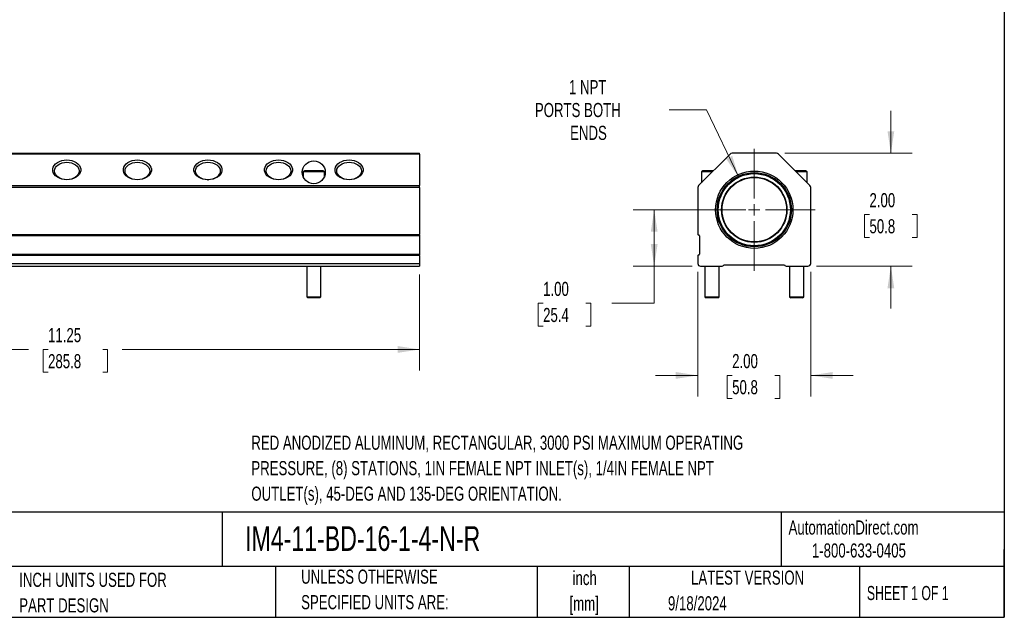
# Model space of a CAD drawing. Header units: inches. Extents: x 0.7 to 32.2, y 0.7 to 24.8.
# Tile 3 of 4: x 14.8 to 32.2, y 0.7 to 11.3. Entities that reach past the tile are written whole.
import ezdxf

# ---------------------------------------------------------------- set-up
doc = ezdxf.new("R2010")
doc.units = ezdxf.units.IN
doc.header["$LTSCALE"] = 3
doc.header["$MEASUREMENT"] = 0
doc.layers.add('TEXT', color=140, linetype='Continuous', lineweight=25)
doc.styles.add('SLDTEXTSTYLE0', font='TXT', dxfattribs={"width": 0.7})
doc.styles.add('SLDTEXTSTYLE1', font='TXT', dxfattribs={"width": 0.65})
doc.dimstyles.new('SLDDIMSTYLE0', dxfattribs={"dimtxt": 0.254883, "dimasz": 0.39, "dimexe": 0, "dimexo": 0.0625, "dimgap": 0.063721, "dimtad": 0, "dimtih": 1, "dimtoh": 1, "dimrnd": 1e-09, "dimzin": 12, "dimdsep": 46, "dimtxsty": 'SLDTEXTSTYLE0', "dimsah": 1, "dimcen": 0.09, "dimadec": 0, "dimazin": 3, "dimtfac": 1, "dimtofl": 0, "dimtmove": 0, "dimatfit": 3, "dimfxl": 0, "dimfrac": 2, "dimtolj": 1, "dimtzin": 12, "dimarcsym": 0})
doc.dimstyles.new('SLDDIMSTYLE2', dxfattribs={"dimtxt": 0.254883, "dimasz": 0.39, "dimexe": 0, "dimexo": 0.0625, "dimgap": 0.063721, "dimtad": 0, "dimtih": 1, "dimtoh": 1, "dimrnd": 1e-09, "dimzin": 12, "dimdsep": 46, "dimtxsty": 'SLDTEXTSTYLE0', "dimsah": 1, "dimcen": 0, "dimadec": 0, "dimazin": 3, "dimtfac": 1, "dimtofl": 0, "dimtmove": 0, "dimatfit": 3, "dimfxl": 0, "dimfrac": 2, "dimtolj": 1, "dimtzin": 12, "dimarcsym": 0})
doc.dimstyles.new('SLDDIMSTYLE3', dxfattribs={"dimtxt": 0.254883, "dimasz": 0.39, "dimexe": 0, "dimexo": 0.0625, "dimgap": 0.063721, "dimtad": 0, "dimtih": 1, "dimtoh": 1, "dimrnd": 1e-09, "dimzin": 4, "dimdsep": 46, "dimtxsty": 'SLDTEXTSTYLE0', "dimsah": 1, "dimcen": 0.09, "dimadec": 0, "dimazin": 1, "dimtfac": 1, "dimtofl": 0, "dimtmove": 0, "dimatfit": 3, "dimfxl": 0, "dimfrac": 2, "dimtolj": 1, "dimtzin": 12, "dimarcsym": 0})
doc.dimstyles.new('SLDDIMSTYLE4', dxfattribs={"dimtxt": 0.254883, "dimasz": 0.39, "dimexe": 0, "dimexo": 0.0625, "dimgap": 0.063721, "dimtad": 0, "dimtih": 1, "dimtoh": 1, "dimrnd": 1e-09, "dimzin": 4, "dimdsep": 46, "dimtxsty": 'SLDTEXTSTYLE0', "dimsah": 1, "dimcen": 0.09, "dimadec": 0, "dimazin": 1, "dimtfac": 1, "dimtmove": 0, "dimatfit": 0, "dimfxl": 0, "dimfrac": 2, "dimtolj": 1, "dimtzin": 12, "dimarcsym": 0})

# ---------------------------------------------------------------- blocks, each defined once
blk = doc.blocks.new('_D')
at = {"color": 7, "linetype": 'Continuous', "lineweight": 0}
for p, q in [((10.645, 6.819), (10.645, 5.119)), ((21.895, 6.819), (21.895, 5.119)), ((10.645, 5.494), (14.968, 5.494)), ((15.314, 5.494), (15.228, 5.494)), ((15.228, 5.494), (15.228, 5.089)), ((16.283, 5.494), (16.369, 5.494)), ((16.369, 5.494), (16.369, 5.089)), ((21.895, 5.494), (16.629, 5.494)), ((15.228, 5.089), (15.314, 5.089)), ((16.369, 5.089), (16.283, 5.089))]:
    blk.add_line(p, q, dxfattribs=at)
at = {"color": 7, "linetype": 'Continuous', "lineweight": 18}
for points in [[(10.645, 5.494), (11.035, 5.434), (11.035, 5.554)], [(21.895, 5.494), (21.505, 5.554), (21.505, 5.434)]]:
    blk.add_solid(points, dxfattribs=at)
at = {"color": 7, "linetype": 'Continuous', "lineweight": 18, "char_height": 0.25, "attachment_point": 1, "style": 'SLDTEXTSTYLE0'}
for s, insert in [('11.25', (15.314, 5.873)), ('285.8', (15.314, 5.411))]:
    blk.add_mtext(s, dxfattribs=dict(at, insert=insert))
blk = doc.blocks.new('_D_2')
at = {"color": 7, "linetype": 'Continuous', "lineweight": 0}
for p, q in [((26.973, 9.74), (26.317, 9.74)), ((27.546, 8.545), (26.973, 9.74))]:
    blk.add_line(p, q, dxfattribs=at)
at = {"color": 7, "linetype": 'Continuous', "lineweight": 18}
blk.add_solid([(27.546, 8.545), (27.431, 8.923), (27.323, 8.871)], dxfattribs=at)
at = {"color": 7, "linetype": 'Continuous', "lineweight": 18, "char_height": 0.25, "attachment_point": 1, "style": 'SLDTEXTSTYLE0'}
for s, insert in [('1 NPT', (24.54, 10.265)), ('PORTS BOTH', (23.936, 9.86)), ('ENDS', (24.56, 9.455))]:
    blk.add_mtext(s, dxfattribs=dict(at, insert=insert))
blk = doc.blocks.new('_D_3')
at = {"color": 7, "linetype": 'Continuous', "lineweight": 0}
for p, q in [((27.672, 7.969), (25.674, 7.969)), ((26.049, 6.969), (26.049, 7.969)), ((26.722, 6.969), (25.674, 6.969)), ((26.049, 6.313), (26.049, 6.969)), ((24.082, 6.313), (23.996, 6.313)), ((23.996, 6.313), (23.996, 5.908)), ((24.839, 6.313), (24.925, 6.313)), ((24.925, 6.313), (24.925, 5.908)), ((25.299, 6.313), (26.049, 6.313)), ((23.996, 5.908), (24.082, 5.908)), ((24.925, 5.908), (24.839, 5.908))]:
    blk.add_line(p, q, dxfattribs=at)
at = {"color": 7, "linetype": 'Continuous', "lineweight": 18}
for points in [[(26.049, 7.969), (25.989, 7.579), (26.109, 7.579)], [(26.049, 6.969), (26.109, 7.359), (25.989, 7.359)]]:
    blk.add_solid(points, dxfattribs=at)
at = {"color": 7, "linetype": 'Continuous', "lineweight": 18, "char_height": 0.25, "attachment_point": 1, "style": 'SLDTEXTSTYLE0'}
for s, insert in [('1.00', (24.082, 6.692)), ('25.4', (24.082, 6.23))]:
    blk.add_mtext(s, dxfattribs=dict(at, insert=insert))
blk = doc.blocks.new('_D_4')
at = {"color": 7, "linetype": 'Continuous', "lineweight": 0}
for p, q in [((30.241, 8.969), (30.241, 9.719)), ((28.365, 8.969), (30.616, 8.969)), ((29.862, 7.884), (29.776, 7.884)), ((29.776, 7.884), (29.776, 7.479)), ((30.619, 7.884), (30.705, 7.884)), ((30.705, 7.884), (30.705, 7.479)), ((29.776, 7.479), (29.862, 7.479)), ((30.705, 7.479), (30.619, 7.479)), ((28.921, 6.969), (30.616, 6.969)), ((30.241, 6.969), (30.241, 6.219))]:
    blk.add_line(p, q, dxfattribs=at)
at = {"color": 7, "linetype": 'Continuous', "lineweight": 18}
for points in [[(30.241, 8.969), (30.301, 9.359), (30.181, 9.359)], [(30.241, 6.969), (30.181, 6.579), (30.301, 6.579)]]:
    blk.add_solid(points, dxfattribs=at)
at = {"color": 7, "linetype": 'Continuous', "lineweight": 18, "char_height": 0.25, "attachment_point": 1, "style": 'SLDTEXTSTYLE0'}
for s, insert in [('2.00', (29.862, 8.263)), ('50.8', (29.862, 7.801))]:
    blk.add_mtext(s, dxfattribs=dict(at, insert=insert))
blk = doc.blocks.new('_D_5')
at = {"color": 7, "linetype": 'Continuous', "lineweight": 0}
for p, q in [((26.822, 6.869), (26.822, 4.659)), ((28.821, 6.869), (28.821, 4.659)), ((26.822, 5.034), (26.072, 5.034)), ((27.43, 5.034), (27.344, 5.034)), ((27.344, 5.034), (27.344, 4.628)), ((28.187, 5.034), (28.273, 5.034)), ((28.273, 5.034), (28.273, 4.628)), ((28.821, 5.034), (29.571, 5.034)), ((27.344, 4.628), (27.43, 4.628)), ((28.273, 4.628), (28.187, 4.628))]:
    blk.add_line(p, q, dxfattribs=at)
at = {"color": 7, "linetype": 'Continuous', "lineweight": 18}
for points in [[(26.822, 5.034), (26.432, 5.094), (26.432, 4.974)], [(28.821, 5.034), (29.211, 4.974), (29.211, 5.094)]]:
    blk.add_solid(points, dxfattribs=at)
at = {"color": 7, "linetype": 'Continuous', "lineweight": 18, "char_height": 0.25, "attachment_point": 1, "style": 'SLDTEXTSTYLE0'}
for s, insert in [('2.00', (27.43, 5.413)), ('50.8', (27.43, 4.951))]:
    blk.add_mtext(s, dxfattribs=dict(at, insert=insert))
blk = doc.blocks.new('SW_CENTERMARKSYMBOL_0')
at = {"color": 0, "linetype": 'Continuous', "lineweight": 18}
for p, q in [((0, 0.2), (0, 1.08)), ((-0.2, 0), (-1.08, 0)), ((0, 0), (-0.1, 0)), ((0, 0), (0, 0.1)), ((0, 0), (0, -0.1)), ((0, 0), (0.1, 0)), ((0.2, 0), (1.08, 0)), ((0, -0.2), (0, -1.08))]:
    blk.add_line(p, q, dxfattribs=at)

msp = doc.modelspace()

# ---------------------------------------------------------------- linework, layer by layer
for p, q in [((10.645, 8.969), (21.895, 8.969)), ((21.895, 8.954), (10.645, 8.954)), ((21.895, 8.954), (21.895, 8.969)), ((21.895, 8.954), (21.895, 8.398)), ((27.393, 8.954), (26.836, 8.398)), ((28.215, 8.969), (27.428, 8.969)), ((28.807, 8.398), (28.25, 8.954)), ((19.861, 8.659), (19.833, 8.639)), ((19.833, 8.639), (19.833, 8.555)), ((20.208, 8.639), (19.833, 8.639)), ((20.179, 8.659), (19.861, 8.659)), ((20.208, 8.639), (20.179, 8.659)), ((20.208, 8.555), (20.208, 8.639)), ((26.912, 8.659), (26.884, 8.639)), ((26.884, 8.639), (26.884, 8.446)), ((27.077, 8.639), (26.884, 8.639)), ((27.097, 8.659), (26.912, 8.659)), ((28.731, 8.659), (28.546, 8.659)), ((28.572, 8.639), (28.566, 8.639)), ((28.759, 8.639), (28.572, 8.639)), ((28.759, 8.639), (28.731, 8.659)), ((28.759, 8.446), (28.759, 8.639)), ((10.645, 8.398), (21.895, 8.398)), ((18.135, 8.501), (18.153, 8.501)), ((21.895, 8.363), (21.895, 8.398)), ((21.895, 8.363), (10.645, 8.363)), ((21.895, 8.363), (21.895, 7.529)), ((26.822, 8.363), (26.822, 7.529)), ((28.821, 7.019), (28.821, 8.363)), ((10.645, 7.529), (21.895, 7.529)), ((10.645, 7.519), (21.895, 7.519)), ((21.895, 7.509), (10.645, 7.509)), ((21.895, 7.519), (21.895, 7.529)), ((21.895, 7.519), (21.895, 7.509)), ((21.895, 7.509), (21.895, 7.179)), ((26.84, 7.519), (26.832, 7.519)), ((26.85, 7.509), (26.85, 7.179)), ((10.645, 7.179), (21.895, 7.179)), ((21.895, 7.169), (10.645, 7.169)), ((21.895, 7.159), (10.645, 7.159)), ((21.895, 7.179), (21.895, 7.169)), ((21.895, 7.159), (21.895, 7.169)), ((21.895, 7.159), (21.895, 7.019)), ((26.822, 7.159), (26.822, 7.019)), ((26.832, 7.169), (26.84, 7.169)), ((10.645, 7.019), (21.895, 7.019)), ((21.895, 7.019), (21.895, 6.969)), ((27.285, 6.994), (28.358, 6.994)), ((10.645, 6.969), (21.895, 6.969)), ((19.895, 6.969), (19.895, 6.429)), ((20.145, 6.429), (20.145, 6.969)), ((26.872, 6.969), (27.242, 6.969)), ((26.947, 6.969), (26.947, 6.429)), ((27.197, 6.429), (27.197, 6.969)), ((28.401, 6.969), (28.771, 6.969)), ((28.447, 6.969), (28.447, 6.429)), ((28.697, 6.429), (28.697, 6.969)), ((19.895, 6.429), (19.915, 6.409)), ((19.895, 6.429), (20.145, 6.429)), ((20.125, 6.409), (19.915, 6.409)), ((20.125, 6.409), (20.145, 6.429)), ((26.947, 6.429), (26.967, 6.409)), ((26.947, 6.429), (27.197, 6.429)), ((27.177, 6.409), (26.967, 6.409)), ((27.177, 6.409), (27.197, 6.429)), ((28.447, 6.429), (28.467, 6.409)), ((28.447, 6.429), (28.697, 6.429)), ((28.677, 6.409), (28.467, 6.409)), ((28.677, 6.409), (28.697, 6.429))]:
    msp.add_line(p, q)
at = {"flags": 128}
for points in [[(15.645, 8.5), (15.599, 8.503), (15.555, 8.512), (15.514, 8.527), (15.478, 8.546), (15.447, 8.57), (15.423, 8.598), (15.406, 8.628), (15.398, 8.66), (15.398, 8.692), (15.406, 8.724), (15.423, 8.754), (15.447, 8.782), (15.478, 8.806), (15.514, 8.825), (15.555, 8.84), (15.599, 8.849), (15.645, 8.852), (15.691, 8.849), (15.735, 8.84), (15.776, 8.825), (15.813, 8.806), (15.843, 8.782), (15.868, 8.754), (15.884, 8.724), (15.893, 8.692), (15.893, 8.66), (15.884, 8.628), (15.868, 8.598), (15.843, 8.57), (15.813, 8.546), (15.776, 8.527), (15.735, 8.512), (15.691, 8.503), (15.645, 8.5)], [(15.491, 8.546), (15.463, 8.569), (15.443, 8.596), (15.431, 8.625), (15.427, 8.655), (15.431, 8.685), (15.443, 8.714), (15.463, 8.741), (15.491, 8.764), (15.524, 8.783), (15.562, 8.798), (15.603, 8.806), (15.645, 8.809), (15.688, 8.806), (15.729, 8.798), (15.767, 8.783), (15.8, 8.764), (15.827, 8.741), (15.847, 8.714), (15.859, 8.685), (15.864, 8.655), (15.859, 8.625), (15.847, 8.596), (15.827, 8.569), (15.8, 8.546), (15.767, 8.526), (15.729, 8.512), (15.688, 8.503), (15.645, 8.5), (15.603, 8.503), (15.562, 8.512), (15.524, 8.526), (15.491, 8.546)], [(16.895, 8.5), (16.849, 8.503), (16.805, 8.512), (16.764, 8.527), (16.728, 8.546), (16.697, 8.57), (16.673, 8.598), (16.656, 8.628), (16.648, 8.66), (16.648, 8.692), (16.656, 8.724), (16.673, 8.754), (16.697, 8.782), (16.728, 8.806), (16.764, 8.825), (16.805, 8.84), (16.849, 8.849), (16.895, 8.852), (16.941, 8.849), (16.985, 8.84), (17.026, 8.825), (17.063, 8.806), (17.093, 8.782), (17.118, 8.754), (17.134, 8.724), (17.143, 8.692), (17.143, 8.66), (17.134, 8.628), (17.118, 8.598), (17.093, 8.57), (17.063, 8.546), (17.026, 8.527), (16.985, 8.512), (16.941, 8.503), (16.895, 8.5)], [(16.895, 8.809), (16.938, 8.806), (16.979, 8.798), (17.017, 8.783), (17.05, 8.764), (17.077, 8.741), (17.097, 8.714), (17.109, 8.685), (17.114, 8.655), (17.109, 8.625), (17.097, 8.596), (17.077, 8.569), (17.05, 8.546), (17.017, 8.526), (16.979, 8.512), (16.938, 8.503), (16.895, 8.5), (16.853, 8.503), (16.812, 8.512), (16.774, 8.526), (16.741, 8.546), (16.713, 8.569), (16.693, 8.596), (16.681, 8.625), (16.677, 8.655), (16.681, 8.685), (16.693, 8.714), (16.713, 8.741), (16.741, 8.764), (16.774, 8.783), (16.812, 8.798), (16.853, 8.806), (16.895, 8.809)], [(18.145, 8.5), (18.099, 8.503), (18.055, 8.512), (18.014, 8.527), (17.978, 8.546), (17.947, 8.57), (17.923, 8.598), (17.906, 8.628), (17.898, 8.66), (17.898, 8.692), (17.906, 8.724), (17.923, 8.754), (17.947, 8.782), (17.978, 8.806), (18.014, 8.825), (18.055, 8.84), (18.099, 8.849), (18.145, 8.852), (18.191, 8.849), (18.235, 8.84), (18.276, 8.825), (18.313, 8.806), (18.343, 8.782), (18.368, 8.754), (18.384, 8.724), (18.393, 8.692), (18.393, 8.66), (18.384, 8.628), (18.368, 8.598), (18.343, 8.57), (18.313, 8.546), (18.276, 8.527), (18.235, 8.512), (18.191, 8.503), (18.145, 8.5)], [(18.145, 8.809), (18.188, 8.806), (18.229, 8.798), (18.267, 8.783), (18.3, 8.764), (18.327, 8.741), (18.347, 8.714), (18.359, 8.685), (18.364, 8.655), (18.359, 8.625), (18.347, 8.596), (18.327, 8.569), (18.3, 8.546), (18.267, 8.526), (18.229, 8.512), (18.188, 8.503), (18.145, 8.5), (18.103, 8.503), (18.062, 8.512), (18.024, 8.526), (17.991, 8.546), (17.963, 8.569), (17.943, 8.596), (17.931, 8.625), (17.927, 8.655), (17.931, 8.685), (17.943, 8.714), (17.963, 8.741), (17.991, 8.764), (18.024, 8.783), (18.062, 8.798), (18.103, 8.806), (18.145, 8.809)], [(19.395, 8.5), (19.349, 8.503), (19.305, 8.512), (19.264, 8.527), (19.228, 8.546), (19.197, 8.57), (19.173, 8.598), (19.156, 8.628), (19.148, 8.66), (19.148, 8.692), (19.156, 8.724), (19.173, 8.754), (19.197, 8.782), (19.228, 8.806), (19.264, 8.825), (19.305, 8.84), (19.349, 8.849), (19.395, 8.852), (19.441, 8.849), (19.485, 8.84), (19.526, 8.825), (19.563, 8.806), (19.593, 8.782), (19.618, 8.754), (19.634, 8.724), (19.643, 8.692), (19.643, 8.66), (19.634, 8.628), (19.618, 8.598), (19.593, 8.57), (19.563, 8.546), (19.526, 8.527), (19.485, 8.512), (19.441, 8.503), (19.395, 8.5)], [(19.395, 8.809), (19.438, 8.806), (19.479, 8.798), (19.517, 8.783), (19.55, 8.764), (19.577, 8.741), (19.597, 8.714), (19.609, 8.685), (19.614, 8.655), (19.609, 8.625), (19.597, 8.596), (19.577, 8.569), (19.55, 8.546), (19.517, 8.526), (19.479, 8.512), (19.438, 8.503), (19.395, 8.5), (19.353, 8.503), (19.312, 8.512), (19.274, 8.526), (19.241, 8.546), (19.213, 8.569), (19.193, 8.596), (19.181, 8.625), (19.177, 8.655), (19.181, 8.685), (19.193, 8.714), (19.213, 8.741), (19.241, 8.764), (19.274, 8.783), (19.312, 8.798), (19.353, 8.806), (19.395, 8.809)], [(20.645, 8.5), (20.599, 8.503), (20.555, 8.512), (20.514, 8.527), (20.478, 8.546), (20.447, 8.57), (20.423, 8.598), (20.406, 8.628), (20.398, 8.66), (20.398, 8.692), (20.406, 8.724), (20.423, 8.754), (20.447, 8.782), (20.478, 8.806), (20.514, 8.825), (20.555, 8.84), (20.599, 8.849), (20.645, 8.852), (20.691, 8.849), (20.735, 8.84), (20.776, 8.825), (20.813, 8.806), (20.843, 8.782), (20.868, 8.754), (20.884, 8.724), (20.893, 8.692), (20.893, 8.66), (20.884, 8.628), (20.868, 8.598), (20.843, 8.57), (20.813, 8.546), (20.776, 8.527), (20.735, 8.512), (20.691, 8.503), (20.645, 8.5)], [(20.645, 8.809), (20.688, 8.806), (20.729, 8.798), (20.767, 8.783), (20.8, 8.764), (20.827, 8.741), (20.847, 8.714), (20.859, 8.685), (20.864, 8.655), (20.859, 8.625), (20.847, 8.596), (20.827, 8.569), (20.8, 8.546), (20.767, 8.526), (20.729, 8.512), (20.688, 8.503), (20.645, 8.5), (20.603, 8.503), (20.562, 8.512), (20.524, 8.526), (20.491, 8.546), (20.463, 8.569), (20.443, 8.596), (20.431, 8.625), (20.427, 8.655), (20.431, 8.685), (20.443, 8.714), (20.463, 8.741), (20.491, 8.764), (20.524, 8.783), (20.562, 8.798), (20.603, 8.806), (20.645, 8.809)]]:
    msp.add_lwpolyline(points, dxfattribs=at)
for centre, radius in [((20.02, 8.633), 0.203), ((27.822, 7.969), 0.685), ((27.822, 7.969), 0.657), ((27.822, 7.969), 0.639), ((27.822, 7.969), 0.578), ((27.822, 7.969), 0.571)]:
    msp.add_circle(centre, radius)
for centre, radius, start, end in [((27.428, 8.919), 0.05, 90, 135), ((28.215, 8.919), 0.05, 45, 90), ((26.872, 8.363), 0.05, 135, 180), ((28.771, 8.363), 0.05, 0, 45), ((26.832, 7.529), 0.01, 180, 270), ((26.84, 7.509), 0.01, 0, 90), ((26.832, 7.159), 0.01, 90, 180), ((26.84, 7.179), 0.01, 270, 0), ((26.872, 7.019), 0.05, 180, 270), ((27.242, 7.019), 0.05, 270, 329.9944), ((27.822, 7.969), 0.98, 264.1149, 275.8851), ((28.401, 7.019), 0.05, 210.0056, 270), ((28.771, 7.019), 0.05, 270, 0)]:
    msp.add_arc(centre, radius, start, end)
at = {"layer": 'TEXT'}
for p, q in [((32.25, 24.75), (32.25, 0.75)), ((32.25, 2.613), (0.75, 2.613)), ((18.397, 2.613), (18.397, 1.65)), ((28.296, 2.613), (28.296, 1.65)), ((32.25, 0.75), (32.25, 1.95)), ((32.25, 1.65), (0.75, 1.65)), ((19.344, 1.65), (19.344, 0.75)), ((23.979, 1.65), (23.979, 0.75)), ((25.608, 1.65), (25.608, 0.75)), ((29.687, 1.65), (29.687, 0.75)), ((0.75, 0.75), (32.25, 0.75))]:
    msp.add_line(p, q, dxfattribs=at)

# ---------------------------------------------------------------- block references
at = {"color": 7, "linetype": 'Continuous', "lineweight": 0}
msp.add_blockref('SW_CENTERMARKSYMBOL_0', (27.822, 7.969), dxfattribs=at)

# ---------------------------------------------------------------- texts
at = {"color": 7, "linetype": 'Continuous', "lineweight": 0, "char_height": 0.25, "attachment_point": 1, "style": 'SLDTEXTSTYLE0'}
for s, insert in [('RED ANODIZED ALUMINUM, RECTANGULAR, 3000 PSI MAXIMUM OPERATING', (18.914, 3.968)), ('PRESSURE, (8) STATIONS, 1IN FEMALE NPT INLET(s), 1/4IN FEMALE NPT', (18.914, 3.517)), ('OUTLET(s), 45-DEG AND 135-DEG ORIENTATION.', (18.914, 3.065))]:
    msp.add_mtext(s, dxfattribs=dict(at, insert=insert))
at = {"color": 179, "linetype": 'Continuous', "lineweight": 18, "char_height": 0.25, "attachment_point": 1, "style": 'SLDTEXTSTYLE0'}
for s, insert in [('AutomationDirect.com', (28.429, 2.466)), ('1-800-633-0405', (28.842, 2.059))]:
    msp.add_mtext(s, dxfattribs=dict(at, insert=insert))
at = {"layer": 'TEXT'}
for s, insert, char_height, attachment_point, style in [('IM4-11-BD-16-1-4-N-R', (18.804, 2.364), 0.4375, 1, 'SLDTEXTSTYLE0'), ('UNLESS OTHERWISE', (19.796, 1.595), 0.25, 1, 'SLDTEXTSTYLE0'), ('inch', (24.818, 1.571), 0.25, 2, 'SLDTEXTSTYLE0'), ('LATEST VERSION', (27.703, 1.578), 0.25, 2, 'SLDTEXTSTYLE0'), ('INCH UNITS USED FOR', (14.803, 1.539), 0.25, 1, 'SLDTEXTSTYLE0'), ('SHEET 1 OF 1', (29.816, 1.305), 0.25, 1, 'SLDTEXTSTYLE1'), ('PART DESIGN', (14.803, 1.087), 0.25, 1, 'SLDTEXTSTYLE0'), ('SPECIFIED UNITS ARE:', (19.796, 1.143), 0.25, 1, 'SLDTEXTSTYLE0'), ('[mm]', (24.809, 1.119), 0.25, 2, 'SLDTEXTSTYLE0'), ('9/18/2024', (26.293, 1.123), 0.25, 1, 'SLDTEXTSTYLE0')]:
    msp.add_mtext(s, dxfattribs=dict(at, insert=insert, char_height=char_height, attachment_point=attachment_point, style=style))

# ---------------------------------------------------------------- dimensions: what is measured, and where the dimension line sits
at = {"color": 7, "linetype": 'Continuous', "lineweight": 18}
dim = msp.add_diameter_dim_2p(p1=(28.098, 7.393), p2=(27.546, 8.545), text='1 NPT\\PPORTS BOTH\\PENDS', dimstyle='SLDDIMSTYLE2', override={"dimpost": '<>'}, dxfattribs=at)
dim.commit()
dim.dimension.update_dxf_attribs({"geometry": '_D_2', "text_midpoint": (25.032, 9.74), "dimtype": 163})
for base, p1, p2, dimstyle, picture, middle in [((30.241, 8.969), (28.771, 6.969), (28.215, 8.969), 'SLDDIMSTYLE4', '_D_4', (30.241, 7.884)), ((26.049, 7.969), (26.872, 6.969), (27.822, 7.969), 'SLDDIMSTYLE3', '_D_3', (26.049, 6.313))]:
    dim = msp.add_linear_dim(base=base, p1=p1, p2=p2, angle=90, dimstyle=dimstyle, dxfattribs=at)
    dim.commit()
    dim.dimension.update_dxf_attribs({"geometry": picture, "text_midpoint": middle, "dimtype": 160})
for base, p1, p2, dimstyle, picture, middle in [((26.822, 5.034), (28.821, 7.019), (26.822, 7.019), 'SLDDIMSTYLE4', '_D_5', (27.808, 5.034)), ((21.895, 5.494), (10.645, 6.969), (21.895, 6.969), 'SLDDIMSTYLE0', '_D', (15.799, 5.494))]:
    dim = msp.add_linear_dim(base=base, p1=p1, p2=p2, dimstyle=dimstyle, dxfattribs=at)
    dim.commit()
    dim.dimension.update_dxf_attribs({"geometry": picture, "text_midpoint": middle, "dimtype": 160})

doc.saveas('drawing.dxf')
